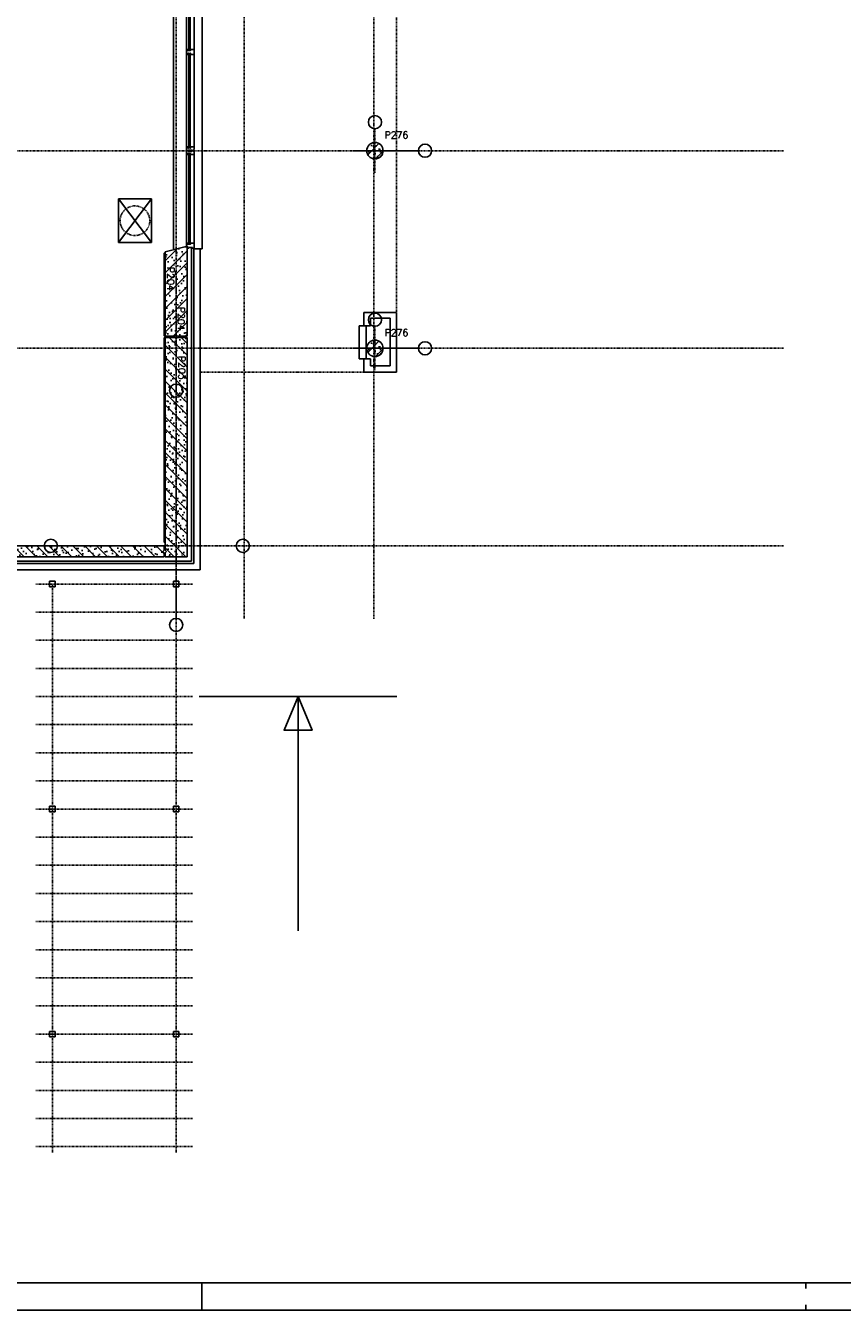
# Model space of a CAD drawing. Extents: x 0 to 1537, y 0 to 841.
# Tile 25 of 58: x 777 to 926, y 5 to 239. Entities that reach past the tile are written whole.
import ezdxf

# ---------------------------------------------------------------- set-up
doc = ezdxf.new("R2010")
doc.units = 0
doc.header["$PDSIZE"] = 2
for name, pattern in [('B0402', [9.375, 6.25, -3.125]), ('B0702', [1.171875, 0.78125, -0.390625]), ('B0704', [7.5, 5, -2.5]), ('DASHDOT', [25.4, 12.7, -6.35, 0, -6.35]), ('DASHDOT2', [12.7, 6.35, -3.175, 0, -3.175])]:
    doc.linetypes.add(name, pattern=pattern)
doc.layers.get('0').update_dxf_attribs({"linetype": 'CONTINUOUS'})
for name, color, linetype in [('AB$1A---_ATTRIB', 9, 'CONTINUOUS'), ('AL$1A---_ALGEMEEN', 9, 'CONTINUOUS'), ('AT$1A---_TEKSTB', 8, 'CONTINUOUS'), ('STRAMIEN', 1, 'CONTINUOUS'), ('VITELDATA', 1, 'CONTINUOUS')]:
    doc.layers.add(name, color=color, linetype=linetype)
doc.styles.add('B-01', font='romans.shx', dxfattribs={"width": 1.2})
doc.styles.add('ROMANS', font='romans.shx', dxfattribs={"height": 300})

# ---------------------------------------------------------------- blocks, each defined once
blk = doc.blocks.new('FORA0H')
at = {"color": 6}
blk.add_line((25, 10), (1179, 10), dxfattribs=at)
at = {"color": 7}
blk.add_line((809, 5), (809, 10), dxfattribs=at)
at = {"color": 4}
for p, q in [((919, 9), (919, 10)), ((20, 5), (1184, 5)), ((919, 5), (919, 6))]:
    blk.add_line(p, q, dxfattribs=at)
blk = doc.blocks.new('-STR-P2')
at = {"layer": 'AL$1A---_ALGEMEEN', "linetype": 'DASHDOT', "ltscale": 0.1}
for p, q in [((0, -401), (0, 401)), ((-401, 0), (793, 0))]:
    blk.add_line(p, q, dxfattribs=at)
at = {"layer": 'AL$1A---_ALGEMEEN', "linetype": 'Continuous', "ltscale": 2}
for centre in [(0, 521), (913, 0)]:
    blk.add_circle(centre, 120, dxfattribs=at)
blk.add_point((0, 0), dxfattribs=at)
blk = doc.blocks.new('-STR-H2')
at = {"layer": 'AL$1A---_ALGEMEEN', "linetype": 'DASHDOT', "ltscale": 0.5}
blk.add_line((-3600, 0), (-9880, 0), dxfattribs=at)
at = {"layer": 'AL$1A---_ALGEMEEN', "linetype": 'Continuous', "ltscale": 2}
blk.add_circle((-10000, 0), 120, dxfattribs=at)
for p in [(-8560, 0), (-4960, 0)]:
    blk.add_point(p, dxfattribs=at)
blk = doc.blocks.new('XREF_B-A3-II-112')
at = {"layer": 'AL$1A---_ALGEMEEN', "ltscale": 2}
h = blk.add_hatch(dxfattribs=at)
h.set_pattern_fill('PREFB', color=8, scale=8, angle=180, style=0)
h.set_pattern_definition([(225, (97483.04, 43803.07), (108.61, -108.61), []), (197, (97483.04, 43803.07), (-41.26, -127.724), [0, -130.56, -73.92, 0, -107.52]), (228, (97483.04, 43803.07), (29.465, -129.875), [0, -129.28, 0, -131.84, 0, -106.24]), (251, (97483.04, 43803.07), (76.66, -107.62), [0, -128, 0, -768, -105.28])])
h.paths.add_polyline_path([(97633, 43803, 1), (97333, 43803, 1)])
h = blk.add_hatch(dxfattribs=at)
h.set_pattern_fill('PREFB', color=8, scale=8, angle=360, style=0)
h.set_pattern_definition([(45, (93863.04, 40203.07), (-108.612, 108.612), []), (17, (93863.04, 40203.07), (41.26, 127.724), [0, -130.56, -73.92, 0, -107.52]), (48, (93863.04, 40203.07), (-29.465, 129.875), [0, -129.28, 0, -131.84, 0, -106.24]), (71, (93863.04, 40203.07), (-76.6585, 107.621), [0, -128, 0, -768, -105.28])])
h.paths.add_polyline_path([(93863, 40448), (93888, 40423), (94063, 40423), (94063, 42052), (94019, 42052), (93863, 42010)])
h.paths.add_polyline_path([(93663, 40423), (93838, 40423), (93863, 40448), (93863, 42010), (93663, 41957)])
h = blk.add_hatch(dxfattribs=at)
h.set_pattern_fill('PREFB', color=8, scale=8, angle=90, style=0)
h.set_pattern_definition([(135, (93863.04, 36603.07), (-108.6116, -108.6116), []), (107, (93863.04, 36603.07), (-127.7242, 41.26), [0, -130.56, -73.92, 0, -107.52]), (138, (93863.04, 36603.07), (-129.875, -29.465), [0, -129.28, 0, -131.84, 0, -106.24]), (161, (93863.04, 36603.07), (-107.621, -76.6585), [0, -128, 0, -768, -105.28])])
h.paths.add_polyline_path([(94063, 36403), (94063, 40403), (93888, 40403), (93863, 40378), (93863, 36403)])
h.paths.add_polyline_path([(93863, 36403), (93863, 40378), (93838, 40403), (93663, 40403), (93663, 36528), (93688, 36503), (93663, 36478), (93663, 36403)])
h = blk.add_hatch(dxfattribs=at)
h.set_pattern_fill('PREFB', color=8, scale=8, angle=180, style=0)
h.set_pattern_definition([(225, (97483.04, 40203.07), (108.61, -108.61), []), (197, (97483.04, 40203.07), (-41.26, -127.724), [0, -130.56, -73.92, 0, -107.52]), (228, (97483.04, 40203.07), (29.465, -129.875), [0, -129.28, 0, -131.84, 0, -106.24]), (251, (97483.04, 40203.07), (76.66, -107.62), [0, -128, 0, -768, -105.28])])
h.paths.add_polyline_path([(97633, 40203, 1), (97333, 40203, 1)])
at = {"layer": 'AL$1A---_ALGEMEEN'}
h = blk.add_hatch(dxfattribs=at)
h.set_pattern_fill('PREFB', color=8, scale=8, angle=180, style=0)
h.set_pattern_definition([(135, (90263.04, 36603.07), (108.6116, 108.6116), []), (163, (90263.04, 36603.07), (-41.26, 127.724), [0, -130.56, -73.92, 0, -107.52]), (132, (90263.04, 36603.07), (29.465, 129.875), [0, -129.28, 0, -131.84, 0, -106.24]), (109, (90263.04, 36603.07), (76.6585, 107.621), [0, -128, 0, -768, -105.28])])
h.paths.add_polyline_path([(93643, 36528), (93618, 36503), (93643, 36478), (93643, 36403), (90168, 36403), (90168, 36478), (90193, 36503), (90168, 36528), (90168, 36603), (93643, 36603)])
at = {"layer": 'AL$1A---_ALGEMEEN', "color": 8, "linetype": 'B0702', "ltscale": 2}
for p, q in [((97878, 55038), (97878, 39808)), ((97878, 39768), (94293, 39768))]:
    blk.add_line(p, q, dxfattribs=at)
at = {"layer": 'AL$1A---_ALGEMEEN', "color": 8, "ltscale": 2}
for p, q in [((94335, 52847), (94335, 42018)), ((94053, 47351), (94053, 45631)), ((94192, 47334), (94192, 45648)), ((93818, 47260), (93818, 42013)), ((94093, 46971), (94093, 46038)), ((94097, 46971), (94097, 46038)), ((94112, 46971), (94112, 46038)), ((94117, 46971), (94117, 46038)), ((94093, 45636), (94093, 46038)), ((94097, 45636), (94097, 46038)), ((94112, 45636), (94112, 46038)), ((94117, 45636), (94117, 46038)), ((94112, 45644), (94097, 45644)), ((94120, 45631), (94120, 45648)), ((94120, 45648), (94192, 45648)), ((94192, 45648), (94192, 45558)), ((94053, 45601), (94053, 45631)), ((94053, 45631), (94120, 45631)), ((94053, 45575), (94053, 45601)), ((94053, 45601), (94053, 45601)), ((94053, 43855), (94053, 45575)), ((94120, 45575), (94053, 45575)), ((94117, 45636), (94093, 45636)), ((94093, 45636), (94093, 45631)), ((94093, 45631), (94117, 45636)), ((94117, 45631), (94093, 45636)), ((94093, 45570), (94093, 45168)), ((94117, 45570), (94093, 45570)), ((94097, 45570), (94097, 45168)), ((94112, 45562), (94097, 45562)), ((94112, 45570), (94112, 45168)), ((94117, 45636), (94117, 45631)), ((94117, 45570), (94117, 45168)), ((94120, 45558), (94120, 45575)), ((94162, 45558), (94120, 45558)), ((94192, 45558), (94162, 45558)), ((94192, 43872), (94192, 45558)), ((94093, 44235), (94093, 45168)), ((94097, 44235), (94097, 45168)), ((94112, 44235), (94112, 45168)), ((94117, 44235), (94117, 45168)), ((94093, 43860), (94093, 44262)), ((94097, 43860), (94097, 44262)), ((94112, 43860), (94112, 44262)), ((94117, 43860), (94117, 44262)), ((94053, 43805), (94053, 43855)), ((94053, 43855), (94120, 43855)), ((94053, 43805), (94083, 43805)), ((94053, 43801), (94083, 43801)), ((94053, 43801), (94053, 43751)), ((94083, 43805), (94083, 43814)), ((94083, 43814), (94152, 43814)), ((94083, 43801), (94083, 43792)), ((94083, 43792), (94152, 43792)), ((94117, 43860), (94093, 43860)), ((94093, 43860), (94093, 43855)), ((94093, 43855), (94117, 43860)), ((94117, 43855), (94093, 43860)), ((94112, 43868), (94097, 43868)), ((94117, 43860), (94117, 43855)), ((94120, 43855), (94120, 43872)), ((94120, 43872), (94192, 43872)), ((94152, 43814), (94152, 43805)), ((94152, 43805), (94177, 43805)), ((94152, 43792), (94152, 43801)), ((94152, 43801), (94177, 43801)), ((94177, 43805), (94177, 43825)), ((94177, 43825), (94192, 43825)), ((94177, 43801), (94177, 43781)), ((94177, 43781), (94192, 43781)), ((94192, 43872), (94192, 43825)), ((94192, 43734), (94192, 43781)), ((94053, 43751), (94053, 42101)), ((94053, 43751), (94120, 43751)), ((94093, 43746), (94093, 43344)), ((94117, 43746), (94093, 43746)), ((94097, 43746), (94097, 43344)), ((94112, 43738), (94097, 43738)), ((94112, 43746), (94112, 43344)), ((94117, 43746), (94117, 43344)), ((94120, 43751), (94120, 43734)), ((94120, 43734), (94192, 43734)), ((94192, 43734), (94192, 42118)), ((94093, 43418), (94093, 42485)), ((94097, 43418), (94097, 42485)), ((94112, 43418), (94112, 42485)), ((94117, 43418), (94117, 42485)), ((92813, 42128), (93413, 42928)), ((92813, 42928), (93413, 42128)), ((94093, 42106), (94093, 42508)), ((94097, 42106), (94097, 42508)), ((94112, 42106), (94112, 42508)), ((94117, 42106), (94117, 42508)), ((93643, 41934), (93663, 41940)), ((93643, 40433), (93643, 41934)), ((94053, 42065), (94053, 42101)), ((94053, 42101), (94120, 42101)), ((94053, 42065), (94073, 42065)), ((94073, 42065), (94073, 42028)), ((94073, 42028), (94093, 42028)), ((94117, 42106), (94093, 42106)), ((94093, 42106), (94093, 42101)), ((94093, 42101), (94117, 42106)), ((94117, 42101), (94093, 42106)), ((94093, 42028), (94093, 42038)), ((94093, 42038), (94162, 42038)), ((94112, 42114), (94097, 42114)), ((94117, 42106), (94117, 42101)), ((94120, 42101), (94120, 42118)), ((94120, 42118), (94192, 42118)), ((94143, 36323), (94143, 42025)), ((94162, 42038), (94162, 42028)), ((94162, 42028), (94192, 42028)), ((94183, 42018), (94298, 42018)), ((94183, 42018), (94183, 36283)), ((94192, 42118), (94192, 42028)), ((94298, 36168), (94298, 42018)), ((94335, 42018), (94298, 42018)), ((97278, 40853), (97878, 40853)), ((97278, 40613), (97278, 40853)), ((97403, 40753), (97763, 40753)), ((97403, 40613), (97403, 40753)), ((97763, 40753), (97763, 39883)), ((97878, 39768), (97878, 40853)), ((97198, 40613), (97403, 40613)), ((97198, 40010), (97198, 40613)), ((97323, 40010), (97323, 40613)), ((93653, 40423), (93643, 40433)), ((93663, 40423), (93653, 40423)), ((97198, 40010), (97403, 40010)), ((97278, 39768), (97278, 40010)), ((97403, 39883), (97403, 40010)), ((97763, 39883), (97403, 39883)), ((97278, 39768), (97878, 39768)), ((90480, 36323), (94143, 36323)), ((94183, 36283), (90480, 36283)), ((90480, 36168), (94298, 36168)), ((94283, 33858), (97883, 33858)), ((96083, 33858), (96083, 29590))]:
    blk.add_line(p, q, dxfattribs=at)
at = {"layer": 'AL$1A---_ALGEMEEN', "color": 8}
for p, q in [((94063, 45633), (94063, 45650)), ((94063, 45650), (94090, 45650)), ((94090, 45648), (94093, 45652)), ((94090, 45650), (94090, 45633)), ((94120, 45648), (94117, 45652)), ((94090, 45633), (94063, 45633)), ((94063, 45575), (94063, 45558)), ((94090, 45575), (94063, 45575)), ((94063, 45558), (94090, 45558)), ((94090, 45558), (94090, 45575)), ((94090, 45558), (94093, 45554)), ((94120, 45558), (94117, 45554)), ((94063, 43855), (94063, 43872)), ((94063, 43872), (94090, 43872)), ((94090, 43855), (94063, 43855)), ((94090, 43872), (94093, 43876)), ((94090, 43872), (94090, 43855)), ((94120, 43872), (94117, 43876)), ((94063, 43751), (94063, 43734)), ((94090, 43751), (94063, 43751)), ((94063, 43734), (94090, 43734)), ((94090, 43734), (94090, 43751)), ((94090, 43734), (94093, 43730)), ((94120, 43734), (94117, 43730)), ((93413, 42928), (92813, 42928)), ((92813, 42928), (92813, 42128)), ((93413, 42128), (93413, 42928)), ((92813, 42128), (93413, 42128)), ((94063, 42101), (94063, 42118)), ((94063, 42118), (94090, 42118)), ((94090, 42101), (94063, 42101)), ((94090, 42118), (94093, 42122)), ((94090, 42118), (94090, 42101)), ((94120, 42118), (94117, 42122)), ((93653, 40403), (93643, 40393)), ((93643, 40393), (93643, 36673)), ((93663, 40403), (93653, 40403)), ((93663, 36653), (93643, 36673)), ((91660, 35958), (91560, 35958)), ((91560, 35958), (91560, 35858)), ((91560, 35858), (91660, 35858)), ((91660, 35858), (91660, 35958)), ((93913, 35958), (93813, 35958)), ((93813, 35958), (93813, 35858)), ((93813, 35858), (93913, 35858)), ((93913, 35858), (93913, 35958)), ((91660, 31858), (91560, 31858)), ((91560, 31858), (91560, 31758)), ((91660, 31758), (91660, 31858)), ((93913, 31858), (93813, 31858)), ((93813, 31858), (93813, 31758)), ((93913, 31758), (93913, 31858)), ((91560, 31758), (91660, 31758)), ((93813, 31758), (93913, 31758)), ((91660, 27758), (91560, 27758)), ((91560, 27758), (91560, 27658)), ((91560, 27658), (91660, 27658)), ((91660, 27658), (91660, 27758)), ((93913, 27758), (93813, 27758)), ((93813, 27758), (93813, 27658)), ((93813, 27658), (93913, 27658)), ((93913, 27658), (93913, 27758))]:
    blk.add_line(p, q, dxfattribs=at)
at = {"layer": 'AL$1A---_ALGEMEEN', "color": 8, "linetype": 'DASHDOT', "ltscale": 0.5}
for p, q in [((93863, 42526), (93863, 39552)), ((86059, 36603), (91462, 36603)), ((89554, 36603), (94957, 36603))]:
    blk.add_line(p, q, dxfattribs=at)
at = {"layer": 'AL$1A---_ALGEMEEN', "color": 8, "linetype": 'Continuous'}
for p, q in [((93663, 41960), (94019, 42055)), ((93663, 40423), (93663, 41960)), ((94019, 42055), (94063, 42055)), ((94063, 42055), (94063, 40423)), ((93838, 40423), (93663, 40423)), ((93663, 40403), (93838, 40403)), ((93663, 36528), (93663, 40403)), ((93838, 40403), (93863, 40378)), ((93863, 40378), (93888, 40403)), ((94063, 40423), (93888, 40423)), ((93888, 40403), (94063, 40403)), ((94063, 40403), (94063, 36403)), ((93643, 36603), (90168, 36603)), ((93618, 36503), (93643, 36528)), ((93643, 36603), (93643, 36528)), ((93663, 36528), (93688, 36503)), ((90168, 36403), (93643, 36403)), ((93643, 36478), (93618, 36503)), ((93643, 36478), (93643, 36403)), ((93688, 36503), (93663, 36478)), ((93663, 36403), (93663, 36478)), ((94063, 36403), (93663, 36403))]:
    blk.add_line(p, q, dxfattribs=at)
at = {"layer": 'AL$1A---_ALGEMEEN', "color": 8, "linetype": 'B0704'}
for p, q in [((91310, 35908), (94163, 35908)), ((91610, 25543), (91610, 35908)), ((93863, 25543), (93863, 35908)), ((91310, 35396), (94163, 35396)), ((91310, 34883), (94163, 34883)), ((91310, 34371), (94163, 34371)), ((91310, 33858), (94163, 33858)), ((91310, 33346), (94163, 33346)), ((91310, 32833), (94163, 32833)), ((91310, 32321), (94163, 32321)), ((91310, 31808), (94163, 31808)), ((91310, 31296), (94163, 31296)), ((91310, 30783), (94163, 30783)), ((91310, 30271), (94163, 30271)), ((91310, 29758), (94163, 29758)), ((91310, 29246), (94163, 29246)), ((91310, 28733), (94163, 28733)), ((91310, 28221), (94163, 28221)), ((91310, 27708), (94163, 27708)), ((91310, 27196), (94163, 27196)), ((91310, 26683), (94163, 26683)), ((91310, 26171), (94163, 26171)), ((91310, 25658), (94163, 25658))]:
    blk.add_line(p, q, dxfattribs=at)
at = {"layer": 'AL$1A---_ALGEMEEN', "color": 8, "ltscale": 2}
for points in [[(94093, 45570), (94093, 45575), (94117, 45570), (94117, 45575), (94093, 45570)], [(94093, 43746), (94093, 43751), (94117, 43746), (94117, 43751), (94093, 43746)]]:
    blk.add_lwpolyline(points, dxfattribs=at)
at = {"layer": 'AL$1A---_ALGEMEEN', "color": 8, "linetype": 'Continuous'}
blk.add_lwpolyline([(93888, 40423), (93863, 40448), (93838, 40423)], dxfattribs=at)
at = {"layer": 'AL$1A---_ALGEMEEN', "color": 8, "ltscale": 2}
blk.add_lwpolyline([(96083, 33858), (96338, 33243), (95828, 33243)], close=True, dxfattribs=at)
for centre in [(97483, 43803), (97483, 40203)]:
    blk.add_circle(centre, 150, dxfattribs=at)
at = {"layer": 'AL$1A---_ALGEMEEN', "color": 8, "linetype": 'Continuous'}
for centre in [(97483, 43803), (97483, 40203)]:
    blk.add_circle(centre, 150, dxfattribs=at)
at = {"layer": 'AL$1A---_ALGEMEEN', "color": 8, "linetype": 'B0402', "ltscale": 0.2}
blk.add_circle((93113, 42528), 270, dxfattribs=at)
at = {"layer": 'AL$1A---_ALGEMEEN', "color": 8, "linetype": 'Continuous', "ltscale": 2}
for centre in [(93863, 39432), (91582, 36603), (95077, 36603)]:
    blk.add_circle(centre, 120, dxfattribs=at)
at = {"layer": 'AL$1A---_ALGEMEEN', "color": 8}
for p in [(94090, 45631), (94090, 45575), (94120, 45631), (94120, 45575), (94090, 43855), (94120, 43855), (94090, 43751), (94120, 43751), (94090, 42101), (94120, 42101)]:
    blk.add_point(p, dxfattribs=at)
at = {"layer": 'AL$1A---_ALGEMEEN', "color": 8, "linetype": 'Continuous', "ltscale": 2}
for p in [(93863, 40203), (93863, 36603)]:
    blk.add_point(p, dxfattribs=at)
at = {"layer": 'STRAMIEN', "color": 8, "linetype": 'DASHDOT2'}
for p, q in [((93863, 35276), (93863, 95913)), ((95103, 95903), (95103, 35276)), ((97463, 35276), (97463, 95913)), ((18013, 43803), (104928, 43803)), ((18013, 40203), (104928, 40203)), ((18013, 36603), (104928, 36603))]:
    blk.add_line(p, q, dxfattribs=at)
at = {"layer": 'AL$1A---_ALGEMEEN', "color": 8, "linetype": 'DASHDOT', "ltscale": 0.5}
for p in [(97483, 43803), (97483, 40203)]:
    blk.add_blockref('-STR-P2', p, dxfattribs=at)
at = {"layer": 'AL$1A---_ALGEMEEN', "color": 8, "linetype": 'Continuous', "ltscale": 2, "rotation": 89.99999999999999}
blk.add_blockref('-STR-H2', (93863, 45163), dxfattribs=at)
at = {"layer": 'AB$1A---_ATTRIB', "color": 8, "linetype": 'Continuous', "style": 'ROMANS'}
for tag, p, height in [('RUIMTENUMMER', (60177, 86637), 200), ('PEILMAAT', (60123, 86380), 150), ('RUIMTENUMMER', (23322, 85669), 200), ('PEILMAAT', (23267, 85412), 150), ('RUIMTENUMMER', (25656, 84910), 200), ('RUIMTENUMMER', (66336, 84907), 200), ('PEILMAAT', (25602, 84653), 150), ('PEILMAAT', (66282, 84649), 150), ('RUIMTENUMMER', (23537, 82919), 200), ('PEILMAAT', (23482, 82661), 150), ('RUIMTENUMMER', (84269, 82608), 200), ('PEILMAAT', (84214, 82351), 150), ('RUIMTENUMMER', (23681, 80585), 200), ('PEILMAAT', (23626, 80328), 150), ('RUIMTENUMMER', (22894, 79094), 200), ('RUIMTENUMMER', (66336, 79048), 200), ('PEILMAAT', (22839, 78837), 150), ('PEILMAAT', (66282, 78791), 150), ('RUIMTENUMMER', (84269, 77245), 200), ('PEILMAAT', (84214, 76988), 150), ('RUIMTENUMMER', (81101, 75686), 200), ('RUIMTENUMMER', (83671, 75687), 200), ('RUIMTENUMMER', (86015, 75686), 200), ('RUIMTENUMMER', (25752, 75504), 200), ('RUIMTENUMMER', (75644, 75605), 200), ('PEILMAAT', (25698, 75247), 150), ('PEILMAAT', (75590, 75347), 150), ('PEILMAAT', (81047, 75429), 150), ('PEILMAAT', (83616, 75430), 150), ('PEILMAAT', (85961, 75429), 150), ('RUIMTENUMMER', (93081, 75257), 200), ('PEILMAAT', (93026, 75000), 150), ('RUIMTENUMMER', (88630, 74488), 200), ('RUIMTENUMMER', (73290, 74100), 200), ('PEILMAAT', (88576, 74231), 150), ('PEILMAAT', (73235, 73843), 150), ('RUIMTENUMMER', (75369, 73882), 200), ('PEILMAAT', (75315, 73624), 150), ('RUIMTENUMMER', (78391, 73378), 200), ('RUIMTENUMMER', (23083, 73242), 200), ('RUIMTENUMMER', (25752, 73237), 200), ('PEILMAAT', (78337, 73120), 150), ('PEILMAAT', (23029, 72985), 150), ('PEILMAAT', (25698, 72979), 150), ('RUIMTENUMMER', (44810, 70416), 200), ('PEILMAAT', (44756, 70158), 150), ('RUIMTENUMMER', (83574, 63583), 200), ('RUIMTENUMMER', (44810, 63429), 200), ('PEILMAAT', (83520, 63326), 150), ('PEILMAAT', (44756, 63172), 150), ('RUIMTENUMMER', (75343, 53663), 200), ('RUIMTENUMMER', (78500, 53652), 200), ('RUIMTENUMMER', (23322, 53269), 200), ('PEILMAAT', (75289, 53406), 150), ('PEILMAAT', (78446, 53394), 150), ('PEILMAAT', (23267, 53012), 150), ('RUIMTENUMMER', (25658, 52384), 200), ('PEILMAAT', (25603, 52127), 150), ('RUIMTENUMMER', (23527, 50518), 200), ('PEILMAAT', (23472, 50260), 150), ('RUIMTENUMMER', (80352, 50113), 200), ('PEILMAAT', (80297, 49856), 150), ('RUIMTENUMMER', (73192, 49570), 200), ('PEILMAAT', (73138, 49313), 150), ('RUIMTENUMMER', (81728, 49257), 200), ('PEILMAAT', (81673, 49000), 150), ('RUIMTENUMMER', (76409, 48643), 200), ('RUIMTENUMMER', (79143, 48643), 200), ('PEILMAAT', (76354, 48386), 150), ('PEILMAAT', (79089, 48386), 150), ('RUIMTENUMMER', (23681, 48185), 200), ('PEILMAAT', (23626, 47928), 150), ('RUIMTENUMMER', (22696, 46692), 200), ('RUIMTENUMMER', (77664, 46745), 200), ('PEILMAAT', (22641, 46435), 150), ('PEILMAAT', (77610, 46488), 150), ('RUIMTENUMMER', (87918, 45636), 200), ('PEILMAAT', (87863, 45379), 150), ('RUIMTENUMMER', (24055, 43108), 200), ('RUIMTENUMMER', (25752, 43104), 200), ('RUIMTENUMMER', (77664, 43246), 200), ('PEILMAAT', (77610, 42989), 150), ('PEILMAAT', (24001, 42851), 150), ('PEILMAAT', (25698, 42847), 150), ('RUIMTENUMMER', (25752, 40842), 200), ('PEILMAAT', (25698, 40585), 150), ('RUIMTENUMMER', (76511, 38932), 200), ('RUIMTENUMMER', (80009, 38932), 200), ('PEILMAAT', (76457, 38675), 150), ('PEILMAAT', (79955, 38675), 150), ('RUIMTENUMMER', (81728, 37671), 200), ('PEILMAAT', (81673, 37413), 150)]:
    blk.add_attdef(tag, p, '', height=height, dxfattribs=at)
for tag, p, height in [('RUIMTENUMMER', (22253, 82959), 200), ('PEILMAAT', (22510, 82905), 150), ('RUIMTENUMMER', (22255, 50559), 200), ('PEILMAAT', (22512, 50505), 150)]:
    blk.add_attdef(tag, p, '', height=height, rotation=90, dxfattribs=at)
at = {"layer": 'AB$1A---_ATTRIB', "color": 8, "style": 'B-01', "oblique": 15, "flags": 1}
for tag, p in [('SCHACHT', (75598, 75883)), ('KOOI', (75868, 75883)), ('DAGMAAT', (76138, 75883)), ('GEWICHT', (76408, 75883)), ('PERSONEN', (76678, 75883))]:
    blk.add_attdef(tag, p, '', height=180, rotation=270, dxfattribs=at)
at = {"layer": 'AT$1A---_TEKSTB', "color": 8, "ltscale": 2, "style": 'ROMANS'}
for p in [(97658, 44027), (97658, 40427)]:
    blk.add_text('P276', height=125, dxfattribs=at).set_placement(p)
for s, p in [('P204', (93701, 41685)), ('P204', (93893, 40958)), ('P203', (93905, 40064))]:
    blk.add_text(s, height=125, rotation=270, dxfattribs=at).set_placement(p)

msp = doc.modelspace()

# ---------------------------------------------------------------- block references
msp.add_blockref('FORA0H', (0, 0))
at = {"layer": 'VITELDATA', "xscale": 0.01, "yscale": 0.01, "zscale": 0.01}
msp.add_blockref('XREF_B-A3-II-112', (-134.29, -221.75), dxfattribs=at)

doc.saveas('drawing.dxf')
